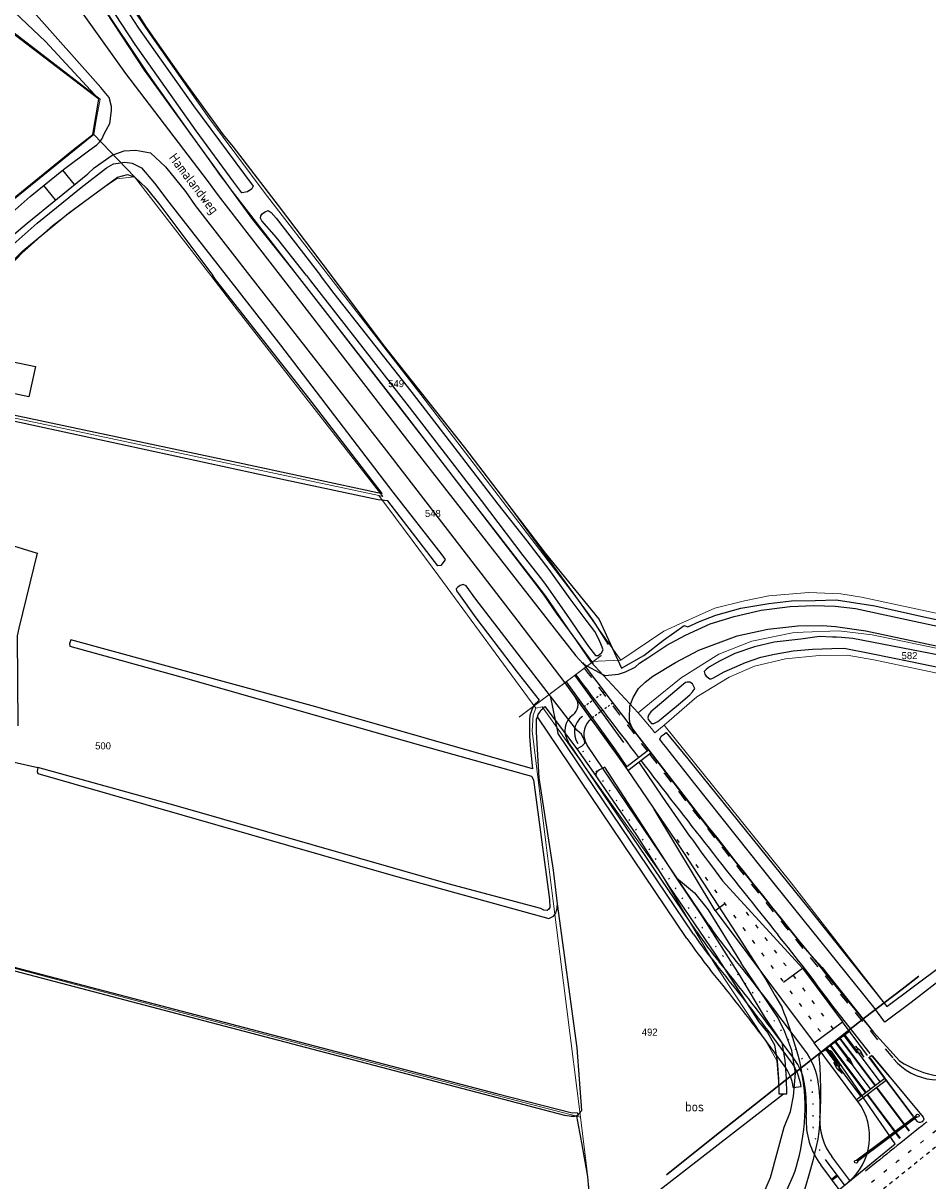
# Model space of a CAD drawing. Header units: metres. Extents: x 233874 to 239264, y 443832 to 448222.
# Tile 176 of 198: x 237457 to 237687, y 446770 to 447064. Entities that reach past the tile are written whole.
import ezdxf
from ezdxf.enums import TextEntityAlignment as Align

# ---------------------------------------------------------------- set-up
doc = ezdxf.new("R2010")
doc.units = ezdxf.units.M
doc.header["$MEASUREMENT"] = 0
for name, pattern in [('DGN3', [54.868356, 36.578904, -18.289452]), ('LIJN05-05', [1, 0.5, -0.5]), ('LIJN1-1', [2, 1, -1]), ('LIJN1-3', [4, 1, -3]), ('LIJNFPAD', [3, 0.3, -2.7]), ('PHANTOM', [2.5, 1.25, -0.25, 0.25, -0.25, 0.25, -0.25])]:
    doc.linetypes.add(name, pattern=pattern)
for name, color, linetype in [('CULTUURAANDUIDING', 253, 'Continuous'), ('DAKRAND-BYG', 4, 'Continuous'), ('Goud-kadastrale grenzen', 13, 'Continuous'), ('Goud-kader', 7, 'Continuous'), ('Goud-markering', 7, 'Continuous'), ('Goud-ontwerp', 2, 'Continuous'), ('Goud-ontwerp-water', 131, 'Continuous'), ('Goud-opstellengtesdef', 30, 'Continuous'), ('Goud-werkgrens', 210, 'PHANTOM'), ('HOUTWAL', 253, 'Continuous'), ('INSTEEKSLOOT', 153, 'Continuous'), ('KANTVERH', 253, 'Continuous'), ('MIDSLTGREPPEL', 253, 'Continuous'), ('OVERIGEAFSCH', 253, 'Continuous'), ('OVLIJNOBJ', 253, 'Continuous'), ('RASTER', 253, 'Continuous'), ('STRAATNAAM', 253, 'Continuous'), ('VRI-lantaarns', 162, 'Continuous')]:
    doc.layers.add(name, color=color, linetype=linetype)
for name, color, linetype, lineweight in [('G01 kadestrale perceelsgrens', 73, 'Continuous', 0), ('G02 kadestrale sectiegrens', 73, 'DGN3', 30), ('Z01 perceelnummer', 73, 'Continuous', 13)]:
    doc.layers.add(name, color=color, linetype=linetype, lineweight=lineweight)
doc.layers.add('Goud-hulp', color=210, linetype='Continuous', plot=False)
doc.styles.get("Standard").update_dxf_attribs({"font": 'iso.shx'})
doc.styles.add('Styledgn001', font='dgn001.shx')
doc.linetypes.add('HAAIETAND50-R', pattern='A,0,-0.25,[122,wocad.shx,S=0.1,R=180,X=0,Y=0],-0.75', length=1)

# ---------------------------------------------------------------- blocks, each defined once
blk = doc.blocks.new('RD_7-5m')
blk.add_hatch(color=0).paths.add_polyline_path([(5.45, -0.375), (5.45, -0.075), (0, -0.075), (0, 0.075), (5.45, 0.075), (5.45, 0.375), (7.5, 0)])
at = {"color": 0}
blk.add_lwpolyline([(5.45, -0.375), (5.45, -0.075), (0, -0.075), (0, 0.075), (5.45, 0.075), (5.45, 0.375), (7.5, 0)], close=True, dxfattribs=at)
blk = doc.blocks.new('RA_7-5m')
blk.add_hatch(color=0).paths.add_polyline_path([(7.5, -0.375), (5.7, -0.675), (4, -0.375), (5.2, -0.375), (4.6, 0.225), (0, 0.225), (0, 0.375), (5.45, 0.375), (6.2, -0.375)])
at = {"color": 0}
blk.add_lwpolyline([(7.5, -0.375), (5.7, -0.675), (4, -0.375), (5.2, -0.375), (4.6, 0.225), (0, 0.225), (0, 0.375), (5.45, 0.375), (6.2, -0.375)], close=True, dxfattribs=at)
blk = doc.blocks.new('LA_7-5m')
blk.add_hatch(color=0).paths.add_polyline_path([(7.5, 0.375), (5.7, 0.675), (4, 0.375), (5.2, 0.375), (4.6, -0.225), (0, -0.225), (0, -0.375), (5.45, -0.375), (6.2, 0.375)])
at = {"color": 0}
blk.add_lwpolyline([(7.5, 0.375), (5.7, 0.675), (4, 0.375), (5.2, 0.375), (4.6, -0.225), (0, -0.225), (0, -0.375), (5.45, -0.375), (6.2, 0.375)], close=True, dxfattribs=at)
blk = doc.blocks.new('*U38')
at = {"layer": 'VRI-lantaarns', "color": 0}
for points in [[(0.35, 0.2), (19.2, 0.2)], [(0.35, -0.2), (19.2, -0.2)]]:
    blk.add_lwpolyline(points, dxfattribs=at)
at = {"layer": 'VRI-lantaarns', "color": 0, "linetype": 'LIJN1-1', "ltscale": 0.9, "const_width": 0.4}
blk.add_lwpolyline([(0.9, 0), (18.64, 0)], dxfattribs=at)
at = {"layer": 'VRI-lantaarns', "color": 0}
for centre in [(0, 0), (19.54, 0)]:
    blk.add_circle(centre, 0.4, dxfattribs=at)
blk = doc.blocks.new('A$C1532452F')
at = {"layer": 'G01 kadestrale perceelsgrens'}
for p, q in [((237475.142, 447035.866), (237485.482, 447025.093)), ((237485.482, 447025.093), (237504.932, 447000)), ((237547.65, 446944.054), (237556.127, 446932.67)), ((237601.495, 446901.806), (237609.171, 446902.142)), ((237601.495, 446901.806), (237613.632, 446888.776))]:
    blk.add_line(p, q, dxfattribs=at)
at = {"layer": 'G01 kadestrale perceelsgrens', "flags": 128}
for points in [[(237534.884, 447000), (237518.469, 447021.22), (237504.633, 447039.862), (237489.417, 447061.504), (237484.257, 447069.177), (237481.12, 447074.443), (237479.672, 447078.248), (237472.859, 447097.911)], [(237467.128, 447093.556), (237476.594, 447069.808), (237488.744, 447051.705), (237507.577, 447025.109), (237526.963, 447000)], [(237437.961, 447071.392), (237444.443, 447069.938), (237454.952, 447061.797), (237468.588, 447051.245), (237476.791, 447044.853)], [(237476.791, 447044.853), (237475.955, 447040.452), (237475.142, 447035.866)], [(237475.142, 447035.866), (237433.499, 447002.111), (237432.402, 447000)], [(237451.527, 447000), (237456.842, 447005.735), (237464.813, 447012.858), (237476.995, 447021.942), (237480.933, 447024.63), (237485.482, 447025.093)], [(237504.932, 447000), (237511.079, 446992.069), (237548.713, 446943.753), (237547.65, 446944.054)], [(237526.963, 447000), (237539.157, 446984.207), (237590.105, 446918.403), (237601.495, 446901.806)], [(237609.171, 446902.142), (237597.92, 446918.018), (237558.309, 446969.717), (237534.884, 447000)], [(237436.237, 446967.726), (237496.292, 446954.971), (237547.65, 446944.054)], [(237556.127, 446932.67), (237562.939, 446923.523), (237587.586, 446889.905)], [(237609.171, 446902.142), (237620.161, 446909.537), (237624.189, 446911.435), (237633.137, 446915.363), (237640.631, 446917.241), (237646.809, 446918.492), (237657.027, 446919.364), (237665.173, 446919.019), (237670.414, 446918.184), (237754.604, 446900.126), (237760.194, 446898.2), (237766.078, 446898.42)], [(237766.619, 446888.752), (237760.152, 446890.405), (237716.237, 446899.624), (237673.126, 446908.608), (237664.661, 446909.649), (237655.599, 446909.304), (237652.846, 446909.093), (237642.501, 446907.003), (237634.093, 446903.637), (237624.526, 446897.674), (237616.972, 446891.543), (237613.632, 446888.776)], [(237766.619, 446888.752), (237763.617, 446885.705), (237761.362, 446884.545), (237758.258, 446884.328), (237716.587, 446893.124), (237673.586, 446902.195), (237666.772, 446903.38), (237659.674, 446903.339), (237651.115, 446902.482), (237643.178, 446900.596), (237636.762, 446897.802), (237628.514, 446892.852), (237620.213, 446885.648)], [(237587.586, 446889.905), (237589.181, 446890.249), (237619.349, 446847.947), (237633.128, 446824.836), (237646.121, 446805.184), (237648.885, 446800.326), (237649.425, 446793.932)], [(237587.586, 446889.905), (237586.873, 446888.155), (237586.648, 446884.16), (237590.1, 446855.788), (237592.025, 446840.831), (237598.98, 446785.885)], [(237613.632, 446888.776), (237616.997, 446884.751), (237617.893, 446883.679), (237620.213, 446885.648)], [(237620.213, 446885.648), (237652.51, 446845.469), (237676.187, 446814.957)], [(237598.98, 446785.885), (237584.556, 446789.571), (237494.443, 446813.228), (237400.924, 446838.088)], [(237598.98, 446785.885), (237600.545, 446772.743), (237601.589, 446763.333), (237602.235, 446756.197)]]:
    blk.add_lwpolyline(points, dxfattribs=at)
at = {"layer": 'G02 kadestrale sectiegrens', "flags": 128}
for points in [[(237773.104, 446887.193), (237769.782, 446884.639), (237751.81, 446870.818), (237718.06, 446846.749), (237711.147, 446841.819), (237706.769, 446838.455), (237680.733, 446818.45), (237676.187, 446814.957)], [(237676.187, 446814.957), (237671.502, 446811.357), (237649.425, 446793.932)], [(237649.425, 446793.932), (237645.222, 446790.615), (237632.256, 446780.382), (237602.235, 446756.197)]]:
    blk.add_lwpolyline(points, dxfattribs=at)
at = {"layer": 'Z01 perceelnummer', "linetype": 'Continuous', "lineweight": 13, "style": 'Styledgn001'}
for s, p in [('549', (237552.059, 446972.521)), ('548', (237561.404, 446939.477)), ('582', (237682.628, 446903.308)), ('500', (237477.522, 446880.349)), ('492', (237616.547, 446807.511))]:
    blk.add_text(s, height=1.8, dxfattribs=at).set_placement(p, align=Align.MIDDLE_CENTER)

msp = doc.modelspace()

# ---------------------------------------------------------------- linework, layer by layer
at = {"layer": 'DAKRAND-BYG'}
msp.add_lwpolyline([(237458.67, 446969.16), (237443.96, 446972.28), (237445.59, 446979.96), (237460.3, 446976.85), (237458.67, 446969.16)], dxfattribs=at)
at = {"layer": 'Goud-hulp', "linetype": 'Continuous'}
for p, q in [((237594.94, 446896.38), (237607.27, 446879.36)), ((237595.304, 446896.644), (237607.634, 446879.624)), ((237597.531, 446898.257), (237609.896, 446881.19)), ((237607.634, 446879.624), (237610.658, 446875.053)), ((237610.366, 446874.83), (237616.253, 446879.333)), ((237610.974, 446874.035), (237616.861, 446878.539)), ((237658.336, 446804.773), (237665.542, 446810.165)), ((237660.134, 446802.371), (237667.34, 446807.763)), ((237672.724, 446793.057), (237663.737, 446805.067)), ((237675.186, 446794.899), (237666.199, 446806.909)), ((237670.262, 446791.215), (237661.275, 446803.225)), ((237677.594, 446796.133), (237672.964, 446801.685)), ((237683.55, 446786.1), (237672.274, 446801.169)), ((237676.67, 446780.273), (237683.876, 446785.665)), ((237656.17, 446760.49), (237679.01, 446779.09))]:
    msp.add_line(p, q, dxfattribs=at)
for radius, start, end in [(2486.391, 216.856642, 219.615357), (2489.591, 216.889597, 217.49832)]:
    msp.add_arc((239588.882, 448392.899), radius, start, end, dxfattribs=at)
at = {"layer": 'Goud-hulp', "linetype": 'LIJN1-1', "ltscale": 3}
msp.add_arc((239588.882, 448392.899), 2486.841, 216.889597, 217.498414, dxfattribs=at)
at = {"layer": 'Goud-kader', "linetype": 'Continuous'}
for p, q in [((237613.749, 446876.159), (237619.783, 446867.296)), ((237632.238, 446849.818), (237635.052, 446846.043)), ((237655.381, 446823.794), (237635.052, 446846.043))]:
    msp.add_line(p, q, dxfattribs=at)
msp.add_arc((238033.099, 447148.667), 500, 214.24566, 216.70517, dxfattribs=at)
at = {"layer": 'Goud-markering', "linetype": 'LIJN05-05'}
for p, q in [((237605.056, 446894.041), (237599.528, 446890.047)), ((237607.168, 446891.249), (237601.582, 446887.212))]:
    msp.add_line(p, q, dxfattribs=at)
at = {"layer": 'Goud-markering', "linetype": 'LIJN1-3'}
for p, q in [((237623.487, 446856.537), (237660.738, 446806.57)), ((237641.057, 446837.989), (237663.144, 446808.363))]:
    msp.add_line(p, q, dxfattribs=at)
at = {"layer": 'Goud-markering', "linetype": 'Continuous'}
for p, q in [((237655.381, 446823.794), (237665.542, 446810.165)), ((237672.643, 446802.069), (237662.848, 446814.485)), ((237671.975, 446801.569), (237665.542, 446810.165)), ((237673.865, 446793.911), (237664.878, 446805.921)), ((237673.985, 446794.001), (237664.998, 446806.01)), ((237671.463, 446792.113), (237662.476, 446804.123)), ((237671.583, 446792.203), (237662.596, 446804.213)), ((237669.121, 446790.361), (237676.327, 446795.753)), ((237669.48, 446789.881), (237676.686, 446795.273)), ((237682.529, 446782.331), (237674.224, 446793.43)), ((237682.647, 446782.425), (237674.344, 446793.52)), ((237680.184, 446780.459), (237671.822, 446791.633)), ((237680.301, 446780.552), (237671.942, 446791.723))]:
    msp.add_line(p, q, dxfattribs=at)
at = {"layer": 'Goud-markering'}
for p, q in [((237666.078, 446768.666), (237661.449, 446774.812)), ((237662.783, 446770.131), (237664.181, 446771.184)), ((237662.964, 446769.892), (237664.362, 446770.944))]:
    msp.add_line(p, q, dxfattribs=at)
at = {"layer": 'Goud-markering', "linetype": 'LIJNFPAD', "flags": 128}
msp.add_lwpolyline([(237661.449, 446774.812, -0.1759729), (237658.101, 446785.747, 0.0462104), (237657.759, 446794.073, 0.1279218), (237654.569, 446801.879), (237648.839, 446809.536, 0.0108798), (237635.556, 446826.505, -0.0229925), (237629.97, 446834.008), (237598.244, 446880.987)], format="xyb", dxfattribs=at)
at = {"layer": 'Goud-markering'}
msp.add_arc((237602.388, 446883.785), 5, 125.85292, 214.0323, dxfattribs=at)
at = {"layer": 'Goud-markering', "linetype": 'LIJN1-1', "ltscale": 3}
msp.add_arc((239588.882, 448392.899), 2486.841, 217.521453, 219.80904, dxfattribs=at)
at = {"layer": 'Goud-markering', "linetype": 'Continuous'}
for centre, radius, start, end in [((239588.882, 448392.899), 2489.591, 217.521335, 218.821342), ((237252.316, 446512.818), 509.45, 36.30922, 38.82134), ((238931.823, 445215.142), 2003.2, 128.418898, 128.462785)]:
    msp.add_arc(centre, radius, start, end, dxfattribs=at)
at = {"layer": 'Goud-markering', "linetype": 'LIJN1-3'}
msp.add_arc((238931.823, 445215.142), 2000, 127.604818, 129.15802, dxfattribs=at)
at = {"layer": 'Goud-markering', "linetype": 'Continuous', "ltscale": 3}
msp.add_arc((237690.057, 446810.35), 15, 219.80904, 307.60482, dxfattribs=at)
at = {"layer": 'Goud-markering', "linetype": 'LIJN1-1'}
msp.add_arc((238931.823, 445215.142), 1996.8, 128.310153, 129.15802, dxfattribs=at)
at = {"layer": 'Goud-markering', "linetype": 'HAAIETAND50-R'}
msp.add_arc((238931.823, 445215.142), 2003.2, 128.462785, 128.98936, dxfattribs=at)
at = {"layer": 'Goud-ontwerp', "linetype": 'Continuous'}
for p, q in [((237594.94, 446896.38), (237597.764, 446892.473)), ((237601.907, 446886.74), (237603.39, 446884.76)), ((237628.52, 446833.028), (237595.845, 446881.412)), ((237631.421, 446834.987), (237600.643, 446880.561)), ((237633.23, 446838.449), (237617.66, 446864.261)), ((237633.23, 446838.449), (237658.336, 446804.773)), ((237655.97, 446802.927), (237650.241, 446810.584)), ((237653.168, 446800.83), (237647.438, 446808.487)), ((237669.48, 446789.881), (237658.336, 446804.773)), ((237667.476, 446769.718), (237662.847, 446775.865)), ((237664.77, 446767.493), (237660.051, 446773.759))]:
    msp.add_line(p, q, dxfattribs=at)
for centre, radius, start, end in [((237595.332, 446890.716), 3, 305.59713, 35.85292), ((237599.989, 446884.21), 5, 125.59713, 214.0323), ((237604.787, 446883.359), 5, 136.78852, 214.0323), ((237601.507, 446886.441), 0.5, 36.82471, 136.78852), ((237714.293, 446890.953), 100, 214.0323, 219.30085), ((237714.293, 446890.953), 103.5, 214.0323, 219.30085), ((237252.316, 446512.818), 493.5, 36.80748, 39.30085), ((237252.316, 446512.818), 497, 36.80748, 39.30085), ((237641.158, 446791.843), 18.5, 7.64234, 36.80748), ((237641.158, 446791.843), 15, 7.64234, 36.80748), ((237612.985, 446788.063), 43.426, 357.06144, 7.64234), ((237612.985, 446788.063), 46.926, 357.06144, 7.64234), ((237657.47, 446780.894), 15, 309.15802, 36.80748), ((237674.829, 446784.888), 18.5, 177.06144, 216.98273), ((237674.829, 446784.888), 15, 177.06144, 216.98273)]:
    msp.add_arc(centre, radius, start, end, dxfattribs=at)
at = {"layer": 'Goud-ontwerp-water', "linetype": 'Continuous'}
for p, q in [((237591.244, 446893.091), (237593.157, 446883.606)), ((237626.034, 446831.349), (237587.976, 446887.704)), ((237627.692, 446832.468), (237593.157, 446883.606)), ((237652.368, 446800.231), (237646.638, 446807.888)), ((237650.766, 446799.033), (237645.036, 446806.69)), ((237653.052, 446793.439), (237655.034, 446793.705))]:
    msp.add_line(p, q, dxfattribs=at)
for centre, radius, start, end in [((237714.293, 446890.953), 106.5, 214.0323, 219.30085), ((237714.293, 446890.953), 104.5, 214.0323, 219.30085), ((237252.316, 446512.818), 490.5, 36.80748, 39.30085), ((237252.316, 446512.818), 492.5, 36.80748, 39.30085), ((237641.158, 446791.843), 12, 7.64234, 36.80748), ((237641.158, 446791.843), 14, 7.64234, 36.80748)]:
    msp.add_arc(centre, radius, start, end, dxfattribs=at)
at = {"layer": 'Goud-opstellengtesdef', "linetype": 'Continuous'}
for p, q in [((237633.233, 446838.445), (237635.635, 446840.242)), ((237650.578, 446820.199), (237655.388, 446823.785))]:
    msp.add_line(p, q, dxfattribs=at)
at = {"layer": 'Goud-werkgrens', "ltscale": 3, "const_width": 0.3}
msp.add_lwpolyline([(237583.308, 446887.64), (237604.282, 446903.382)], dxfattribs=at)
at = {"layer": 'HOUTWAL'}
msp.add_lwpolyline([(237544.14, 446708.09), (237569.8, 446729.33), (237587.42, 446743.16), (237598.32, 446753.65), (237600.77, 446759.48), (237601.32, 446764.66), (237600.81, 446770.73), (237599.27, 446779.3), (237597.99, 446786.11), (237599.31, 446787.53), (237598.1, 446803.55), (237593.12, 446840.19)], dxfattribs=at)
at = {"layer": 'INSTEEKSLOOT'}
msp.add_line((237491.95, 447017.97), (237505.41, 447000), dxfattribs=at)
for points in [[(237515.66, 447022.73), (237515.35, 447022.07), (237514.29, 447021.35), (237512.82, 447021.04), (237510.8, 447023.81), (237501.23, 447036.86), (237485.71, 447058.82), (237478.9, 447069.17), (237476.76, 447073.03), (237476.24, 447073.92), (237474.31, 447079.37), (237469.93, 447090.9), (237468.17, 447096.19), (237468.5, 447097.24), (237470.03, 447097.98), (237471.15, 447097.55), (237475.1, 447087.26), (237477.71, 447078.91), (237478.28, 447076.96), (237479.36, 447074.08), (237484.37, 447066.32), (237486.54, 447062.93), (237500.54, 447043.2), (237515.66, 447022.73)], [(237447.2, 447000), (237447.7, 447000.71), (237452.36, 447005.86), (237460.8, 447013.36), (237471.92, 447022.46), (237478.38, 447027.46), (237480.14, 447028.46), (237483.1, 447028.9), (237484.94, 447028.62), (237487.34, 447027.43), (237490.6, 447023.56)], [(237450.92, 447000), (237451.71, 447001), (237457.08, 447006.31), (237468.7, 447015.85), (237481.22, 447025.02), (237483.75, 447025.75), (237485.64, 447025.06), (237488.53, 447022.3), (237491.95, 447017.97)], [(237490.6, 447023.56), (237494.27, 447018.71), (237508.85, 447000)], [(237529.26, 447000), (237521.95, 447009.24), (237521.03, 447010.39), (237517.89, 447013.91), (237517.71, 447014.24), (237517.53, 447014.62), (237517.67, 447015.19), (237518.07, 447015.78), (237518.75, 447016.24), (237519.52, 447016.59), (237520.32, 447016.08), (237521.58, 447014.61), (237532.8, 447000)], [(237508.85, 447000), (237522.63, 446982.31), (237551.18, 446944.92), (237563.66, 446928.97), (237564.57, 446927.77), (237564.24, 446927.32), (237563.4, 446926.24), (237562.7, 446926.18), (237557.1, 446933.43), (237549.99, 446942.68), (237547.51, 446942.97), (237523.9, 446947.93), (237460.57, 446961.7), (237441.27, 446965.82), (237440, 446966.41), (237438.7, 446966.66), (237439.06, 446967.86), (237458.69, 446963.71), (237510.74, 446952.68), (237548.51, 446944.58), (237529.86, 446968.78), (237506.13, 446999.04), (237505.41, 447000)], [(237529.26, 447000), (237530.32, 446998.66), (237555.36, 446966.53), (237573.69, 446942.79), (237584.28, 446928.8), (237589.01, 446922.77), (237590.2, 446921.19), (237595.4, 446913.75), (237599.05, 446908.4), (237600.99, 446905.59), (237602.74, 446903.3), (237603.47, 446903.36), (237604.32, 446903.98), (237604.69, 446904.75), (237604.3, 446905.92), (237603.73, 446907.32), (237602.58, 446909.41), (237600.36, 446912.36), (237596.33, 446917.74), (237590.96, 446925.19), (237585.4, 446932.5), (237577.97, 446941.87), (237567.08, 446956.09), (237555.88, 446970.6), (237536.28, 446995.47), (237532.8, 447000)], [(237591.244, 446893.091), (237590.48, 446894.08), (237572.34, 446917.7), (237569.89, 446921.08), (237569.13, 446921.41), (237568.37, 446921.19), (237567.73, 446920.71), (237567.35, 446920.29), (237567.38, 446919.81), (237567.88, 446919.12), (237572.35, 446912.92), (237582.82, 446899.08), (237588.41, 446891.97), (237587.18, 446890.81), (237586.54, 446889.48), (237586.04, 446888.1), (237585.97, 446886.96), (237585.95, 446882.83), (237586.23, 446879.49), (237586.78, 446874.46), (237531.67, 446890.26), (237469.34, 446907.3), (237468.97, 446906.33), (237469.11, 446905.74), (237497.34, 446897.93), (237559.43, 446880.22), (237586.53, 446872.61), (237586.96, 446871.72), (237591.06, 446841.27), (237591.15, 446839.24), (237590.9, 446838.78), (237590.49, 446838.47)], [(237690.55, 446903.3), (237668.24, 446907.64), (237665.35, 446907.88), (237664.09, 446907.98), (237663.06, 446907.98), (237659.76, 446908.19), (237654.98, 446907.51), (237648.21, 446906.76), (237643.23, 446905.52), (237638.17, 446903.84), (237634.26, 446901.89), (237631.79, 446900.44), (237630.9, 446899.75), (237630.41, 446899.27), (237630.54, 446898.62), (237630.93, 446898.11), (237631.47, 446897.63), (237631.81, 446897.39), (237632.21, 446897.36), (237632.62, 446897.54), (237635.49, 446899.16), (237640.91, 446901.53), (237644.8, 446902.95), (237648.32, 446903.68), (237653.06, 446904.5), (237657.97, 446904.94), (237662.89, 446905.15), (237665.99, 446905.17)], [(237665.99, 446905.17), (237672.9, 446903.88), (237682.85, 446901.81), (237704.24, 446897.44), (237739.31, 446890.16), (237755.02, 446886.63), (237758.68, 446886.05), (237760.29, 446885.82), (237760.97, 446886.9), (237761.08, 446887.81)], [(237627.99, 446894.95), (237627.43, 446896.09), (237626.73, 446896.54), (237626.06, 446896.55), (237625.65, 446896.45), (237625.15, 446896.05), (237616.81, 446888.98), (237616.23, 446888.13), (237616.05, 446887.58), (237616.18, 446887.09), (237616.62, 446886.52), (237616.98, 446886.07), (237617.57, 446886), (237618.61, 446886.53), (237619.47, 446887.18), (237623.85, 446890.85), (237626.79, 446893.37), (237627.42, 446894.13), (237627.99, 446894.95)], [(237590.49, 446838.47), (237589.63, 446838.56), (237588.87, 446838.93), (237565.33, 446845.28), (237496.15, 446865.05), (237460.96, 446874.86), (237460.8, 446873.82), (237460.95, 446873.34), (237551.86, 446847.18), (237590.86, 446836.45), (237592.07, 446837.04), (237592.64, 446837.79), (237592.85, 446838.43), (237592.93, 446838.49), (237593.12, 446840.19), (237592.06, 446848.74), (237588.47, 446872.2), (237587.74, 446883.82), (237587.76, 446887.14)], [(237587.76, 446887.14), (237587.98, 446887.715)], [(237694.36, 446823.74), (237683.01, 446815.07), (237676.37, 446810.03), (237673.57, 446813.84), (237648.56, 446844.9), (237628, 446870.68), (237620.55, 446880.15), (237619.72, 446881.24), (237619.14, 446882.09), (237619.44, 446882.78), (237619.95, 446883.16), (237620.77, 446883.71), (237626.29, 446877.01), (237657.18, 446838.73), (237676.82, 446814.03), (237690.62, 446824.29)], [(237401.45, 446851.38), (237398.89, 446839.83), (237399.63, 446839.34), (237428, 446831.09), (237577.58, 446791.88), (237596.87, 446786.98), (237598.11, 446787.04), (237598.35, 446786.4), (237597.43, 446786.01), (237596.54, 446786), (237595, 446786.28), (237497.95, 446811.75), (237414.37, 446833.74), (237399.47, 446837.56), (237397.77, 446838.53), (237397.23, 446839.16), (237396.83, 446839.92), (237396.94, 446841.27), (237397.1, 446842.36), (237397.47, 446843.99), (237398.86, 446848.68), (237401.56, 446857.96)]]:
    msp.add_lwpolyline(points, dxfattribs=at)
at = {"layer": 'INSTEEKSLOOT', "color": 13}
for points in [[(237598.02, 446884.32), (237591.244, 446893.091)], [(237587.98, 446887.715), (237588.2, 446888.29), (237588.59, 446888.94), (237588.98, 446889.55), (237589.41, 446889.87), (237589.62, 446890.03), (237589.91, 446890.4), (237597.99, 446879.62), (237599.28, 446880.3), (237600.07, 446881.03), (237600, 446881.73), (237599.22, 446883.28), (237598.02, 446884.32)], [(237623.4, 446846.73), (237605.17, 446874.92), (237603.77, 446874.25), (237603.1, 446873.77), (237602.82, 446873.33), (237602.84, 446872.75), (237603.23, 446872.2), (237613.22, 446857.66), (237621.39, 446844.62)], [(237621.39, 446844.62), (237633.2, 446827.33), (237644.2, 446810.23), (237646.54, 446807.41), (237648.32, 446804.28), (237648.99, 446800.13), (237649.3, 446795.58), (237649.4, 446791.79), (237651.4, 446791.82), (237651.3, 446795.67), (237650.98, 446800.36), (237650.27, 446804.76), (237645.78, 446811.44), (237639.59, 446821.8), (237629.65, 446837.47), (237623.4, 446846.73)]]:
    msp.add_lwpolyline(points, dxfattribs=at)
at = {"layer": 'KANTVERH'}
for p, q in [((237470.26, 447023.18), (237467.29, 447026.85)), ((237465.45, 447019.27), (237462.47, 447022.94)), ((237506.82, 447020.36), (237522.55, 447000)), ((237500.91, 447017.81), (237514.81, 447000)), ((237658.5, 446826.05), (237660.43, 446823.91)), ((237672.58, 446800.87), (237676.95, 446794.92)), ((237673.21, 446801.39), (237686.13, 446785.9)), ((237676.95, 446794.92), (237683.55, 446786.1)), ((237683.67, 446785.95), (237683.55, 446786.1)), ((237683.67, 446785.95), (237683.55, 446786.1)), ((237684.63, 446784.78), (237683.67, 446785.95))]:
    msp.add_line(p, q, dxfattribs=at)
at = {"layer": 'KANTVERH', "color": 13}
msp.add_line((237650.79, 446812.36), (237650.21, 446813.75), dxfattribs=at)
at = {"layer": 'KANTVERH'}
for points in [[(237555.32, 447162.79), (237550.97, 447159.59), (237544.25, 447154.38), (237492.68, 447116.78), (237468.88, 447099.77), (237460.42, 447093.94), (237458.35, 447092.42), (237458.35, 447091.54), (237458.38, 447089.39), (237460.97, 447084.42), (237471.8, 447067.49), (237483.25, 447051.39), (237504.04, 447024.19), (237506.82, 447020.36)], [(237451.35, 447013.32), (237459.02, 447020.15), (237467.43, 447026.96), (237474.19, 447031.97), (237475.97, 447033.27), (237476.62, 447033.98), (237477.21, 447034.71), (237477.88, 447036.21), (237479.24, 447038.7), (237479.65, 447041.98), (237479.64, 447043.06), (237479.08, 447045.32), (237476.92, 447047.9), (237459.2, 447067.81), (237450.56, 447077.63)], [(237444.78, 447000), (237445.22, 447000.59), (237451.55, 447007.66), (237458.2, 447013.35), (237473.61, 447025.92), (237475.28, 447027.41), (237479.88, 447030.66), (237482.9, 447031.76), (237485.89, 447031.94), (237489.57, 447031.25), (237493.41, 447027.66), (237498.45, 447021.44), (237500.91, 447017.81)], [(237514.81, 447000), (237549.61, 446955.39), (237583.02, 446912.1), (237594.94, 446896.38), (237601.87, 446886.79), (237604.91, 446882.73), (237609.63, 446875.99), (237610.974, 446874.035)], [(237522.55, 447000), (237554.97, 446958.05), (237592.22, 446910.32), (237597.73, 446903.23), (237599.6, 446901.19), (237604.63, 446898.47), (237605.2, 446898.26), (237608.65, 446898.6), (237610.39, 446899.14), (237612.86, 446900.36), (237613.98, 446901.39), (237616.06, 446902.73), (237620.92, 446905.95), (237625.66, 446908.53), (237631.95, 446911.42), (237637.99, 446913.23), (237644.89, 446914.88), (237652.29, 446915.84), (237658.28, 446916.08), (237663.7, 446915.93), (237668.85, 446915.28), (237676.38, 446913.66), (237684.99, 446911.84), (237710.25, 446906.4)], [(237646.58, 446910.01), (237654.19, 446910.91), (237660.46, 446910.98), (237663.8, 446910.72), (237671.48, 446909.62), (237724.87, 446898.24), (237752.76, 446892.26), (237761.61, 446890.99), (237766.53, 446890.84), (237771.7, 446891.5), (237779.58, 446893.17), (237781.14, 446893.73), (237786.79, 446896.16), (237787.75, 446896.73), (237788.89, 446897.34), (237790.35, 446897.92), (237793.19, 446899.48), (237795.73, 446900.68), (237799.53, 446900.86)], [(237658.5, 446826.05), (237655.18, 446829.92), (237631.05, 446859.99), (237612.24, 446884.58), (237611.49, 446886.28), (237611.38, 446887.38), (237611.47, 446890.41), (237612.32, 446892.65), (237613.68, 446894.93), (237615.43, 446896.54), (237617.32, 446898.09), (237623.1, 446901.53), (237629.06, 446904.71), (237638.82, 446908.35), (237646.58, 446910.01)], [(237610.974, 446874.035), (237615.72, 446867.13), (237617.679, 446864.231)], [(237660.43, 446823.91), (237673.51, 446807.5), (237680.12, 446800.21)], [(237672.58, 446800.87), (237672.53, 446801.02), (237672.54, 446801.19), (237672.62, 446801.33), (237672.74, 446801.44), (237672.9, 446801.49), (237673.07, 446801.47), (237673.21, 446801.39)], [(237680.12, 446800.21), (237681.27, 446799.48), (237682.45, 446798.82), (237683.67, 446798.23), (237684.91, 446797.71), (237686.19, 446797.26), (237687.49, 446796.88), (237688.81, 446796.58), (237690.14, 446796.35), (237691.49, 446796.2), (237692.84, 446796.12)], [(237686.13, 446785.9), (237686.21, 446785.65), (237686.23, 446785.39), (237686.17, 446785.13), (237686.04, 446784.9), (237685.85, 446784.71), (237685.62, 446784.58), (237685.36, 446784.53), (237685.1, 446784.54), (237684.85, 446784.63), (237684.63, 446784.78)]]:
    msp.add_lwpolyline(points, dxfattribs=at)
at = {"layer": 'KANTVERH', "color": 13}
for points in [[(237617.679, 446864.231), (237623.245, 446855.99)], [(237623.245, 446855.99), (237625.13, 446853.2), (237637.53, 446834.18), (237646.09, 446820.92), (237648.48, 446816.73), (237650.21, 446813.75)], [(237651.7, 446809.91), (237651.26, 446811.14), (237650.79, 446812.36)], [(237654.07, 446802.48), (237653.31, 446804.97), (237652.53, 446807.45), (237651.7, 446809.91)], [(237654.96, 446798.82), (237654.7, 446800.05), (237654.4, 446801.27), (237654.07, 446802.48)], [(237662.83, 446802.53), (237662.48, 446802.73), (237662.1, 446802.86), (237661.7, 446802.91), (237661.3, 446802.89), (237660.9, 446802.78), (237660.54, 446802.61), (237660.21, 446802.37), (237659.94, 446802.07), (237659.73, 446801.73), (237659.59, 446801.35)], [(237666.942, 446769.263), (237679.01, 446779.09), (237662.83, 446802.53)], [(237655.92, 446792.45), (237655.67, 446794.58), (237655.35, 446796.71), (237654.96, 446798.82)], [(237659.59, 446801.35), (237659.8, 446798.64), (237659.94, 446795.93), (237660, 446793.21), (237659.99, 446790.49), (237659.91, 446787.78)], [(237656.09, 446787.84), (237656.1, 446789.38), (237656.04, 446790.92), (237655.92, 446792.45)], [(237655.52, 446781.03), (237655.73, 446782.72), (237655.89, 446784.42), (237656.02, 446786.13), (237656.09, 446787.84)], [(237659.91, 446787.78), (237659.86, 446785.89), (237659.74, 446784.01), (237659.55, 446782.14), (237659.27, 446780.28), (237658.92, 446778.43), (237658.5, 446776.6), (237658, 446774.78)], [(237654.26, 446774.63), (237654.64, 446776.21), (237654.98, 446777.81), (237655.27, 446779.41), (237655.52, 446781.03)], [(237653.09, 446771.09), (237653.53, 446772.25), (237653.92, 446773.43), (237654.26, 446774.63)], [(237658, 446774.78), (237657.11, 446771.49), (237656.14, 446768.23), (237655.1, 446764.99), (237653.98, 446761.78)], [(237650.03, 446764.27), (237651.1, 446766.52), (237652.12, 446768.79), (237653.09, 446771.09)]]:
    msp.add_lwpolyline(points, dxfattribs=at)
at = {"layer": 'MIDSLTGREPPEL'}
msp.add_lwpolyline([(237545.43, 446706.56), (237571.06, 446727.77), (237588.73, 446741.65), (237600, 446752.5), (237650.58, 446791.81)], dxfattribs=at)
at = {"layer": 'OVERIGEAFSCH', "color": 13}
msp.add_line((237597.99, 446879.62), (237602.84, 446872.75), dxfattribs=at)
at = {"layer": 'OVERIGEAFSCH'}
for points in [[(237466.17, 447095.64), (237469.07, 447087.9), (237472.85, 447078.09), (237473.57, 447076.31), (237474.69, 447073.52), (237476.28, 447070.1), (237488.02, 447052.29), (237512.59, 447018.36), (237515.5, 447014.27)], [(237515.5, 447014.27), (237525.33, 447001.96), (237526.86, 447000)], [(237526.86, 447000), (237552.45, 446967.22), (237587.31, 446921.74), (237589.42, 446918.94), (237592.79, 446914.07), (237597.01, 446908.34), (237600.86, 446902.96), (237602.15, 446901.21)], [(237581.21, 446940.82), (237592, 446926.13), (237602.01, 446912.43), (237605.96, 446906.17)]]:
    msp.add_lwpolyline(points, dxfattribs=at)
at = {"layer": 'OVLIJNOBJ'}
for points in [[(237623.4, 446846.73), (237627.93, 446842.91), (237631.41, 446838.59), (237639.78, 446825.02)], [(237600.98, 446719.62), (237620.82, 446737.14), (237624.22, 446740.89), (237627.97, 446744.03), (237630.83, 446745.93), (237634.55, 446749.31), (237635.61, 446750.32), (237638.72, 446753.7), (237643.06, 446760.8), (237647.26, 446770.55), (237650.72, 446783.35), (237652.32, 446787.33), (237653.14, 446791.25), (237653.62, 446797.06), (237652.74, 446802.83), (237650.9, 446807.59), (237649.12, 446811.21), (237646.39, 446815.34), (237639.78, 446825.02)]]:
    msp.add_lwpolyline(points, dxfattribs=at)
at = {"layer": 'RASTER'}
for points in [[(237473.35, 447095.48), (237475.26, 447090.05), (237479.41, 447079.21), (237481.86, 447073.85), (237482.71, 447072.3), (237484.18, 447069.99), (237488.52, 447063.25), (237497.3, 447050.7), (237508.07, 447035.85), (237510.55, 447032.88)], [(237448.62, 447073.08), (237462.88, 447059.6), (237476.46, 447044.86), (237462.81, 447055.31), (237444.39, 447069.34), (237429.3, 447058.31), (237413.37, 447046.48), (237414.82, 447019.9)], [(237415.25, 447013.66), (237425.1, 447007.73), (237433.69, 447002.48), (237448.09, 447014.29), (237470.02, 447032.07), (237474.93, 447035.92), (237476.46, 447044.86)], [(237510.55, 447032.88), (237522.07, 447017.82), (237535.51, 447000)], [(237535.51, 447000), (237548.71, 446982.51), (237569.42, 446956.22), (237581.21, 446940.82), (237589.95, 446929.4), (237603.71, 446912.52), (237609.39, 446900.11), (237615.06, 446903.34), (237620.07, 446907.24), (237625.31, 446910.94), (237626.26, 446910.63), (237629.19, 446911.97), (237633.39, 446913.64), (237639.72, 446915.38), (237646.83, 446916.53), (237652.64, 446917.26), (237658.62, 446917.31), (237663.95, 446917.51), (237673.84, 446916.01), (237687.03, 446913.02), (237732.98, 446903.43)], [(237425.09, 446940.38), (237460.73, 446929.4), (237456.12, 446910.28), (237455.67, 446908.32), (237455.89, 446885.43)], [(237411.24, 446888.92), (237417.08, 446886.9), (237439.94, 446879.84), (237454.9, 446876.17), (237460.96, 446874.86)]]:
    msp.add_lwpolyline(points, dxfattribs=at)

# ---------------------------------------------------------------- block references
at = {"layer": 'Goud-kadastrale grenzen', "linetype": 'Continuous'}
msp.add_blockref('A$C1532452F', (0, 0), dxfattribs=at)
at = {"layer": 'Goud-markering'}
for name, p, rotation in [('RD_7-5m', (237663.737, 446805.067), 307), ('LA_7-5m', (237666.199, 446806.909), 307), ('RA_7-5m', (237661.275, 446803.225), 306.8074839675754)]:
    msp.add_blockref(name, p, dxfattribs=dict(at, rotation=rotation))
at = {"layer": 'VRI-lantaarns', "rotation": 216.8074839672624}
msp.add_blockref('*U38', (237684.686, 446786.271), dxfattribs=at)

# ---------------------------------------------------------------- texts
at = {"layer": 'CULTUURAANDUIDING'}
msp.add_text('bos', height=2.5, dxfattribs=at).set_placement((237625.56, 446787.31))
at = {"layer": 'STRAATNAAM'}
msp.add_text('Hamalandweg', height=2.5, rotation=307.2367, dxfattribs=at).set_placement((237494.14, 447029.95))

doc.saveas('drawing.dxf')
